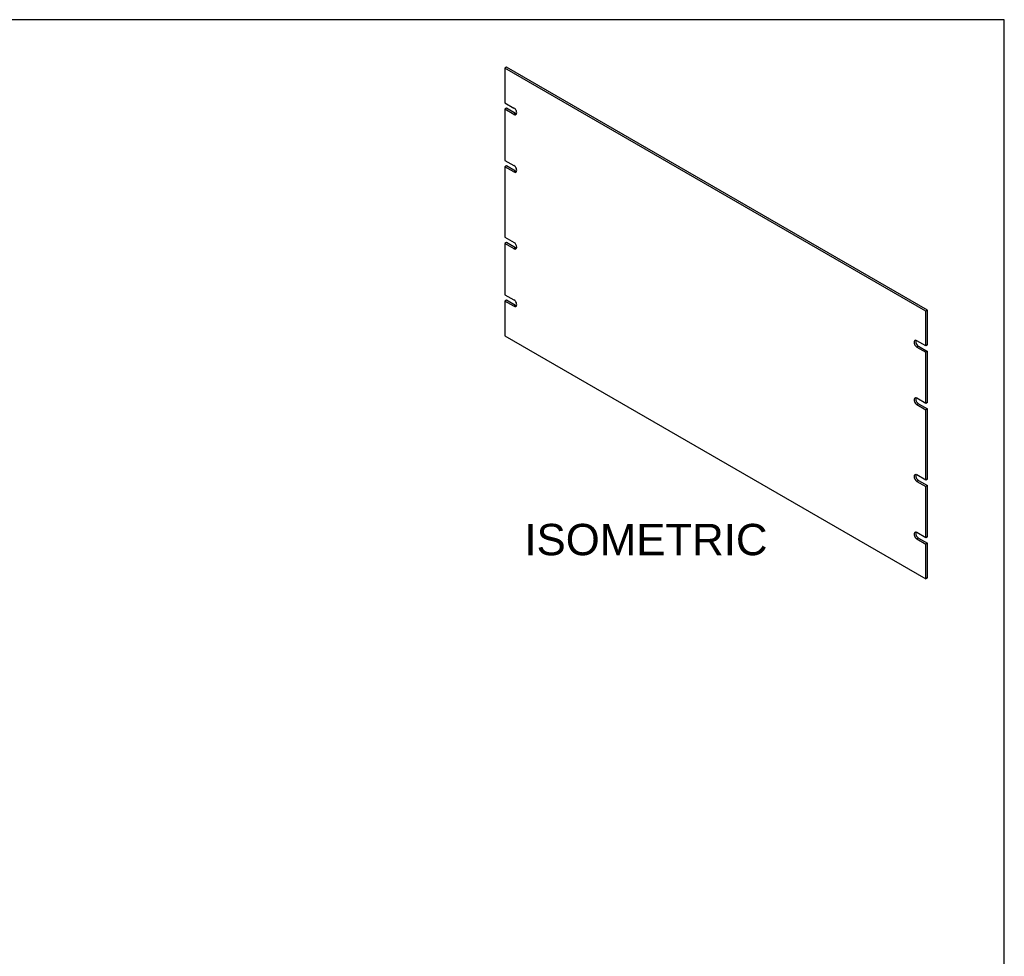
# Model space of a CAD drawing. Header units: inches. Extents: x 0 to 80, y 0 to 59.8.
# Tile 9 of 9: x 48.6 to 80, y 29.9 to 59.8. Entities that reach past the tile are written whole.
import ezdxf
from ezdxf.enums import TextEntityAlignment as Align

# ---------------------------------------------------------------- set-up
doc = ezdxf.new("R2010")
doc.units = ezdxf.units.IN
doc.header["$MEASUREMENT"] = 0
doc.layers.add('COM41759', color=7, linetype='Continuous')
doc.layers.add('Default', color=7, linetype='Continuous')
doc.styles.add('SEACAD_Arial', font='arial.ttf')

# ---------------------------------------------------------------- blocks, each defined once
blk = doc.blocks.new('SE4')
at = {"layer": 'COM41759', "color": 7, "linetype": 'Continuous'}
for p, q in [((64.111, 58.269), (64.06, 58.239)), ((77.495, 50.483), (64.06, 58.239)), ((64.06, 58.239), (64.06, 57.13)), ((77.546, 50.512), (64.111, 58.269)), ((64.06, 57.13), (64.347, 56.964)), ((64.111, 56.955), (64.06, 56.926)), ((64.06, 56.926), (64.06, 55.293)), ((64.347, 56.76), (64.06, 56.926)), ((64.398, 56.789), (64.111, 56.955)), ((64.398, 56.789), (64.347, 56.76)), ((64.06, 55.293), (64.347, 55.127)), ((64.111, 55.118), (64.06, 55.089)), ((64.06, 55.089), (64.06, 52.843)), ((64.347, 54.923), (64.06, 55.089)), ((64.398, 54.952), (64.111, 55.118)), ((64.398, 54.952), (64.347, 54.923)), ((64.06, 52.843), (64.348, 52.677)), ((64.111, 52.669), (64.06, 52.639)), ((64.06, 52.639), (64.06, 51.006)), ((64.348, 52.473), (64.06, 52.639)), ((64.398, 52.503), (64.111, 52.669)), ((64.398, 52.503), (64.348, 52.473)), ((64.06, 51.006), (64.347, 50.84)), ((64.111, 50.831), (64.06, 50.802)), ((64.06, 50.802), (64.06, 49.692)), ((64.347, 50.636), (64.06, 50.802)), ((64.398, 50.666), (64.111, 50.831)), ((64.398, 50.666), (64.347, 50.636)), ((77.546, 50.512), (77.495, 50.483)), ((77.495, 49.373), (77.495, 50.483)), ((77.546, 49.403), (77.546, 50.512)), ((64.06, 49.692), (77.495, 41.936)), ((77.495, 49.373), (77.208, 49.539)), ((77.259, 49.364), (77.208, 49.335)), ((77.259, 49.364), (77.546, 49.198)), ((77.546, 49.403), (77.495, 49.373)), ((77.208, 49.335), (77.495, 49.169)), ((77.546, 49.198), (77.495, 49.169)), ((77.495, 47.536), (77.495, 49.169)), ((77.546, 47.565), (77.546, 49.198)), ((77.495, 47.536), (77.208, 47.702)), ((77.259, 47.527), (77.208, 47.498)), ((77.208, 47.498), (77.495, 47.332)), ((77.259, 47.527), (77.546, 47.361)), ((77.546, 47.565), (77.495, 47.536)), ((77.546, 47.361), (77.495, 47.332)), ((77.495, 45.087), (77.495, 47.332)), ((77.546, 45.116), (77.546, 47.361)), ((77.495, 45.087), (77.208, 45.253)), ((77.259, 45.078), (77.208, 45.048)), ((77.208, 45.048), (77.495, 44.882)), ((77.259, 45.078), (77.546, 44.912)), ((77.546, 45.116), (77.495, 45.087)), ((77.546, 44.912), (77.495, 44.882)), ((77.495, 43.249), (77.495, 44.882)), ((77.546, 43.279), (77.546, 44.912)), ((77.495, 43.249), (77.208, 43.415)), ((77.259, 43.24), (77.208, 43.211)), ((77.208, 43.211), (77.495, 43.045)), ((77.259, 43.24), (77.546, 43.075)), ((77.546, 43.279), (77.495, 43.249)), ((77.546, 43.075), (77.495, 43.045)), ((77.546, 41.965), (77.546, 43.075)), ((77.495, 41.936), (77.495, 43.045)), ((77.546, 41.965), (77.495, 41.936))]:
    blk.add_line(p, q, dxfattribs=at)
for centre, major_axis, start_param, end_param in [((64.347, 56.862), (-0.063, 0.108), 2.356194, 5.497787), ((64.398, 56.891), (-0.063, 0.108), 2.356194, 2.722104), ((64.347, 55.025), (-0.062, 0.108), 2.356194, 5.497787), ((64.398, 55.054), (-0.062, 0.108), 2.356194, 2.722104), ((64.347, 52.575), (-0.062, 0.108), 2.360683, 5.493298), ((64.398, 52.605), (-0.062, 0.108), 2.360683, 2.722104), ((64.347, 50.738), (-0.062, 0.108), 2.356194, 5.497787), ((64.398, 50.768), (-0.062, 0.108), 2.356194, 2.722104), ((77.208, 49.437), (0.063, -0.108), 2.356194, 5.497787), ((77.259, 49.466), (0.063, -0.108), 3.561081, 5.497787), ((77.208, 47.6), (0.062, -0.108), 2.356194, 5.497787), ((77.259, 47.629), (0.062, -0.108), 3.561081, 5.497787), ((77.208, 45.15), (0.062, -0.108), 2.360683, 5.493298), ((77.259, 45.18), (0.062, -0.108), 3.561081, 5.493298), ((77.208, 43.313), (0.062, -0.108), 2.356194, 5.497787), ((77.259, 43.342), (0.062, -0.108), 3.561081, 5.497787)]:
    blk.add_ellipse(centre, major_axis=major_axis, ratio=0.57735, start_param=start_param, end_param=end_param, dxfattribs=at)

msp = doc.modelspace()

# ---------------------------------------------------------------- linework, layer by layer
at = {"layer": 'Default', "color": 7, "linetype": 'Continuous'}
for p, q in [((80, 59.783), (0, 59.783)), ((80, 0), (80, 59.783))]:
    msp.add_line(p, q, dxfattribs=at)

# ---------------------------------------------------------------- block references
at = {"layer": 'Default'}
msp.add_blockref('SE4', (0, 0), dxfattribs=at)

# ---------------------------------------------------------------- texts
at = {"layer": 'Default', "color": 7, "linetype": 'Continuous', "style": 'SEACAD_Arial'}
msp.add_text('ISOMETRIC', height=1, dxfattribs=at).set_placement((64.68, 43.692), align=Align.TOP_LEFT)

doc.saveas('drawing.dxf')
